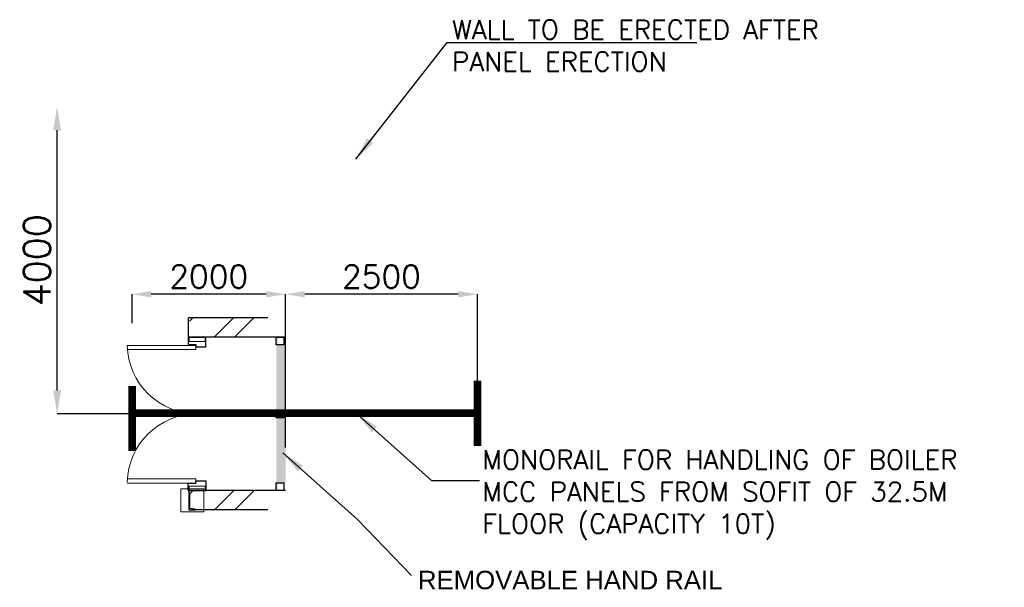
# Model space of a CAD drawing. Header units: inches. Extents: x 0 to 1544102, y -487208 to 23144100.
# Tile 77 of 256: x 431114 to 443944, y -171747 to -164355. Entities that reach past the tile are written whole.
import ezdxf

# ---------------------------------------------------------------- set-up
doc = ezdxf.new("R2010")
doc.units = ezdxf.units.IN
doc.header["$LTSCALE"] = 1800
doc.header["$MEASUREMENT"] = 0
doc.layers.get('0').update_dxf_attribs({"color": 253, "lineweight": 9})
for name, color, linetype, lineweight in [('2CON', 1, 'Continuous', 13), ('BR-AN-CH-PL', 9, 'Continuous', 13), ('DIM', 4, 'Continuous', 18)]:
    doc.layers.add(name, color=color, linetype=linetype, lineweight=lineweight)
for name, color, linetype in [('3con', 3, 'Continuous'), ('BODY', 3, 'Continuous'), ('HATCH', 9, 'Continuous'), ('PARAPET', 4, 'Continuous'), ('STEEL', 231, 'Continuous'), ('TEXT', 3, 'Continuous'), ('WALL', 6, 'Continuous')]:
    doc.layers.add(name, color=color, linetype=linetype)
doc.styles.add('ROMANS', font='romans.shx')
doc.styles.get("Standard").update_dxf_attribs({"font": 'arial.ttf'})
doc.dimstyles.new('STANDARD1', dxfattribs={"dimtxt": 300, "dimasz": 250, "dimexe": 0, "dimexo": 0, "dimgap": 80, "dimtad": 1, "dimdec": 0, "dimzin": 0, "dimdsep": 46, "dimtxsty": 'ROMANS', "dimcen": 0, "dimclrd": 4, "dimclre": 4, "dimclrt": 7, "dimadec": 0, "dimazin": 0, "dimtfac": 0.09, "dimtdec": 0, "dimtix": 1, "dimtofl": 0, "dimtmove": 0, "dimatfit": 3, "dimfxl": 1, "dimtolj": 1, "dimtzin": 0, "dimarcsym": 0})
doc.dimstyles.new('USER175', dxfattribs={"dimscale": 175, "dimtxt": 2, "dimasz": 1.75, "dimexe": 0, "dimexo": 0, "dimgap": 0.5, "dimtad": 1, "dimdec": 0, "dimzin": 0, "dimdsep": 46, "dimtxsty": 'ROMANS', "dimcen": 0, "dimclrd": 4, "dimclre": 4, "dimclrt": 4, "dimadec": 0, "dimazin": 0, "dimtfac": 0.09, "dimtdec": 0, "dimtix": 1, "dimtofl": 0, "dimtmove": 0, "dimatfit": 3, "dimfxl": 1, "dimtolj": 1, "dimtzin": 0, "dimarcsym": 0})

# ---------------------------------------------------------------- blocks, each defined once
blk = doc.blocks.new('*D1116')
at = {"layer": 'DIM', "color": 4, "lineweight": -2, "transparency": 16777216}
for p, q in [((431602, -169182), (431602, -165794)), ((432538, -169488), (431602, -169488))]:
    blk.add_line(p, q, dxfattribs=at)
at = {"layer": 'DIM', "color": 4, "transparency": 16777216}
for points in [[(431551, -165794), (431653, -165794), (431602, -165488)], [(431551, -169182), (431653, -169182), (431602, -169488)]]:
    blk.add_solid(points, dxfattribs=at)
at = {"layer": 'DIM', "color": 4, "transparency": 16777216, "insert": (431339, -167488), "char_height": 350, "attachment_point": 5, "rotation": 90, "style": 'ROMANS'}
blk.add_mtext('\\A1;4000', dxfattribs=at)
blk = doc.blocks.new('*D1117')
at = {"layer": 'DIM', "color": 4, "lineweight": -2, "transparency": 16777216}
for p, q in [((434578, -169928), (434578, -167930)), ((436828, -167930), (434828, -167930)), ((437078, -169805), (437078, -167930))]:
    blk.add_line(p, q, dxfattribs=at)
at = {"layer": 'DIM', "color": 4, "transparency": 16777216}
for points in [[(434828, -167889), (434828, -167972), (434578, -167930)], [(436828, -167889), (436828, -167972), (437078, -167930)]]:
    blk.add_solid(points, dxfattribs=at)
at = {"layer": 'DIM', "color": 7, "transparency": 16777216, "insert": (435828, -167700), "char_height": 300, "attachment_point": 5, "style": 'ROMANS'}
blk.add_mtext('\\A1;2500', dxfattribs=at)
blk = doc.blocks.new('*D1118')
at = {"layer": 'DIM', "color": 4, "lineweight": -2, "transparency": 16777216}
for p, q in [((432578, -168307), (432578, -167930)), ((434328, -167930), (432828, -167930)), ((434578, -168431), (434578, -167930))]:
    blk.add_line(p, q, dxfattribs=at)
at = {"layer": 'DIM', "color": 4, "transparency": 16777216}
for points in [[(432828, -167889), (432828, -167972), (432578, -167930)], [(434328, -167889), (434328, -167972), (434578, -167930)]]:
    blk.add_solid(points, dxfattribs=at)
at = {"layer": 'DIM', "color": 7, "transparency": 16777216, "insert": (433578, -167700), "char_height": 300, "attachment_point": 5, "style": 'ROMANS'}
blk.add_mtext('\\A1;2000', dxfattribs=at)
blk = doc.blocks.new('A$C2B835022')
at = {"layer": '2CON'}
for p, q in [((108, 1030), (108, 136)), ((162, 136), (162, 1028)), ((1847, 136), (1847, 1028)), ((1901, 1030), (1901, 136)), ((162, 136), (99, 136)), ((1847, 136), (1901, 136))]:
    blk.add_line(p, q, dxfattribs=at)
for points in [[(59, 15), (59, 223), (4, 223), (4, 15)], [(1941, 15), (1941, 223), (1996, 223), (1996, 15)]]:
    blk.add_lwpolyline(points, close=True, dxfattribs=at)
for centre, start, end in [((88, 119), 0, 88.7296), ((1912, 119), 91.2704, 180)]:
    blk.add_arc(centre, 912, start, end, dxfattribs=at)
at = {"layer": '3con'}
for p, q in [((0, 207), (0, 229)), ((4, 234), (92, 234)), ((96, 229), (96, 139)), ((101, 135), (125, 135)), ((129, 131), (129, 8)), ((1871, 131), (1871, 8)), ((1899, 135), (1875, 135)), ((1904, 229), (1904, 139)), ((1996, 234), (1908, 234)), ((2000, 207), (2000, 229)), ((0, 8), (0, 30)), ((125, 4), (4, 4)), ((1875, 4), (1996, 4)), ((2000, 8), (2000, 30))]:
    blk.add_line(p, q, dxfattribs=at)
for centre, start, end in [((4, 229), 90, 180), ((92, 229), 0, 90), ((101, 139), 180, 270), ((125, 131), 0, 90), ((1875, 131), 90, 180), ((1899, 139), 270, 0), ((1908, 229), 90, 180), ((1996, 229), 0, 90), ((4, 8), 180, 270), ((125, 8), 270, 0), ((1875, 8), 180, 270), ((1996, 8), 270, 0)]:
    blk.add_arc(centre, 4.38, start, end, dxfattribs=at)
at = {"layer": 'WALL', "ltscale": 2000}
for p, q in [((0, 234), (0, 4)), ((2000, 234), (2000, 0))]:
    blk.add_line(p, q, dxfattribs=at)

msp = doc.modelspace()

# ---------------------------------------------------------------- hatches: boundary and pattern name
h = msp.add_hatch(color=5)
h.dxf.hatch_style = 1
h.paths.add_polyline_path([(434577.88, -168588.09), (434477.88, -168588.09), (434477.88, -168488.09), (434457.88, -168488.09), (434457.88, -169488.09), (434477.88, -169488.25), (434477.88, -169438.25), (434577.88, -169438.09)])
h.paths.add_polyline_path([(434577.88, -169538.09), (434477.88, -169538.09), (434477.88, -169488.09), (434457.88, -169488.09), (434457.88, -170488.09), (434477.88, -170488.09), (434477.88, -170388.09), (434577.88, -170388.09)])
at = {"layer": 'HATCH'}
h = msp.add_hatch(dxfattribs=at)
h.set_pattern_fill('ANSI32', color=256, scale=1500, style=0)
h.set_pattern_definition([(45, (237999.25, -313226.2), (-397.7476, 397.7476), []), (45, (238264.4, -313226.2), (-397.7476, 397.7476), [])])
h.paths.add_polyline_path([(433326.09, -168238.09), (434327.88, -168238.09), (434327.88, -168488.09), (433326.09, -168488.09)])
h = msp.add_hatch(dxfattribs=at)
h.set_pattern_fill('ANSI32', color=256, scale=1500, style=0)
h.set_pattern_definition([(45, (238003.4, -315476.2), (-397.7476, 397.7476), []), (45, (238268.55, -315476.2), (-397.7476, 397.7476), [])])
h.paths.add_polyline_path([(433330.23, -170488.09), (434332.02, -170488.09), (434332.02, -170738.09), (433330.23, -170738.09)])

# ---------------------------------------------------------------- linework, layer by layer
at = {"layer": 'BODY'}
for p, q in [((433318.89, -170488.09), (433318.89, -170738.09)), ((433326.09, -170516.82), (433326.09, -170709.36)), ((433318.89, -170738.09), (433398.89, -170738.09)), ((433396.03, -170727.51), (433336.84, -170721.29)), ((433398.89, -170730.69), (433398.89, -170738.09))]:
    msp.add_line(p, q, dxfattribs=at)
for centre, radius, start, end in [((433338.09, -170709.36), 12, 180, 264), ((433395.69, -170730.69), 3.2, 0, 84)]:
    msp.add_arc(centre, radius, start, end, dxfattribs=at)
at = {"layer": 'BR-AN-CH-PL'}
msp.add_lwpolyline([(433212.49, -170463.09), (433512.49, -170463.09), (433512.49, -170763.09), (433212.49, -170763.09)], close=True, dxfattribs=at)
at = {"layer": 'PARAPET'}
for p, q in [((433311.93, -168488.09), (433314.75, -168238.09)), ((434347.88, -168238.09), (433314.75, -168238.09)), ((434577.88, -168488.09), (433351.68, -168488.09)), ((434577.88, -170488.09), (433351.68, -170488.09)), ((434347.88, -170738.09), (433351.68, -170738.09))]:
    msp.add_line(p, q, dxfattribs=at)
for points in [[(434457.88, -168488.09), (434557.88, -168488.09), (434557.88, -168588.09), (434457.88, -168588.09)], [(434457.88, -169438.09), (434557.88, -169438.09), (434557.88, -169538.09), (434457.88, -169538.09)], [(434457.88, -170388.09), (434557.88, -170388.09), (434557.88, -170488.09), (434457.88, -170488.09)]]:
    msp.add_lwpolyline(points, close=True, dxfattribs=at)
at = {"layer": 'STEEL', "const_width": 100}
for points in [[(432577.88, -169123.64), (432577.88, -169971.98)], [(437077.88, -169056.64), (437077.88, -169904.98)], [(432577.88, -169480.81), (437077.88, -169480.81)]]:
    msp.add_lwpolyline(points, dxfattribs=at)

# ---------------------------------------------------------------- block references
at = {"xscale": -1, "rotation": 90}
msp.add_blockref('A$C2B835022', (433545.53, -168488.09), dxfattribs=at)

# ---------------------------------------------------------------- texts
at = {"color": 3, "insert": (438148.09, -171653.72), "char_height": 240, "width": 6545.6218, "attachment_point": 5}
msp.add_mtext('   REMOVABLE HAND RAIL', dxfattribs=at)
at = {"layer": 'TEXT', "char_height": 250, "attachment_point": 1, "style": 'ROMANS'}
for s, insert, width in [('WALL TO BE ERECTED AFTER PANEL ERECTION', (436747.53, -164359.77), 5292.7738), ('MONORAIL FOR HANDLING OF BOILER MCC PANELS FROM SOFIT OF 32.5M FLOOR (CAPACITY 10T)', (437140.73, -169959.91), 7325.8005)]:
    msp.add_mtext(s, dxfattribs=dict(at, insert=insert, width=width))

# ---------------------------------------------------------------- dimensions: what is measured, and where the dimension line sits
at = {"layer": 'DIM'}
dim = msp.add_linear_dim(base=(431601.76, -165488.09), p1=(432537.96, -169488.09), p2=(431601.76, -165488.09), angle=90, dimstyle='USER175', dxfattribs=at)
dim.commit()
dim.dimension.update_dxf_attribs({"geometry": '*D1116', "text_midpoint": (431339.26, -167488.09)})
for base, p1, p2, picture, middle in [((432577.88, -167930.36), (434577.88, -168530.57), (432577.88, -168407.05), '*D1118', (433577.88, -167700.36)), ((434577.88, -167930.36), (437077.88, -169904.98), (434577.88, -170028.5), '*D1117', (435827.88, -167700.36))]:
    dim = msp.add_linear_dim(base=base, p1=p1, p2=p2, dimstyle='STANDARD1', override={"dimexo": 100}, dxfattribs=at)
    dim.commit()
    dim.dimension.update_dxf_attribs({"geometry": picture, "text_midpoint": middle})

# ---------------------------------------------------------------- leaders
msp.add_leader([(435492.54, -166170.95), (436684.06, -164652.65), (439938.87, -164652.65)], dimstyle='USER175')
for points in [[(435507.95, -169488.09), (436481.56, -170356.22), (437103.8, -170356.22)], [(434543.07, -169997.47), (435516.69, -170865.59), (436221.5, -171594.65)]]:
    msp.add_leader(points, dimstyle='USER175', override={"dimgap": 0.5, "dimtad": 0}, dxfattribs=at)

doc.saveas('drawing.dxf')
